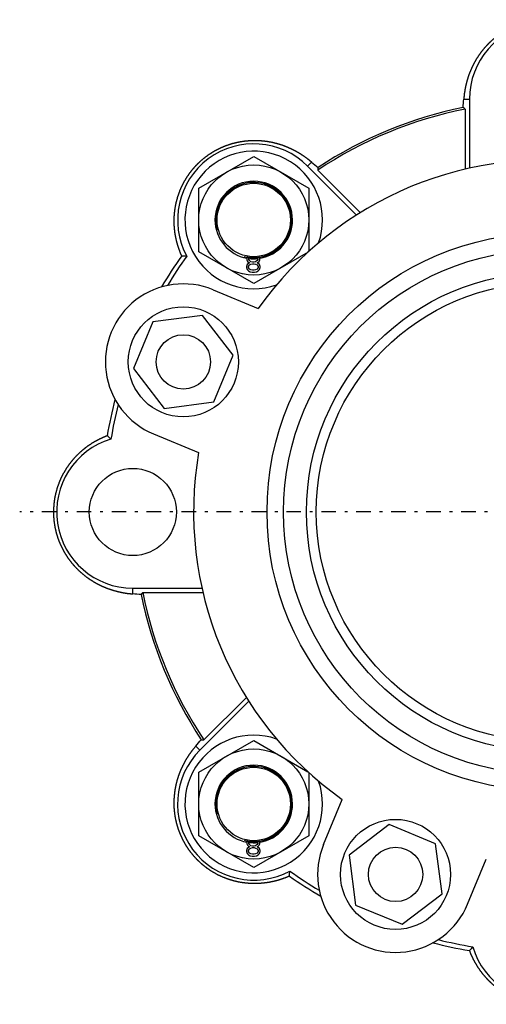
# Model space of a CAD drawing. Header units: millimetres. Extents: x -44 to 549, y 89 to 318.
# Tile 1 of 15: x -44 to 57, y 96 to 311. Entities that reach past the tile are written whole.
import ezdxf

# ---------------------------------------------------------------- set-up
doc = ezdxf.new("R2010")
doc.units = ezdxf.units.MM
doc.header["$MEASUREMENT"] = 0
doc.linetypes.add('DASH-DOT', pattern=[7.62, 3.175, -1.905, 0.635, -1.905])
for name, color, linetype in [('16', 7, 'Continuous'), ('4', 7, 'Continuous'), ('6', 7, 'Continuous')]:
    doc.layers.add(name, color=color, linetype=linetype)

msp = doc.modelspace()

# ---------------------------------------------------------------- linework, layer by layer
at = {"color": 7, "linetype": 'Continuous', "lineweight": 30}
for p, q in [((-5.37, 273.9), (6.63, 280.82)), ((6.63, 280.82), (18.63, 273.9)), ((-5.37, 260.04), (-5.37, 273.9)), ((18.63, 273.9), (18.63, 260.1)), ((6.63, 253.11), (-5.37, 260.04)), ((18.46, 259.94), (6.63, 253.11)), ((5.28, 258.98), (5.11, 258.56)), ((5.11, 258.56), (5.11, 258.3)), ((5.11, 258.3), (5.28, 257.96)), ((5.53, 257.54), (5.2, 257.28)), ((5.36, 259.07), (5.28, 258.98)), ((5.28, 257.96), (5.53, 257.71)), ((5.53, 258.56), (5.7, 258.81)), ((5.53, 258.39), (5.53, 258.56)), ((5.7, 258.13), (5.53, 258.39)), ((5.53, 257.71), (5.7, 257.62)), ((5.7, 257.62), (5.53, 257.54)), ((5.94, 259), (5.7, 258.81)), ((6.03, 257.88), (5.7, 258.13)), ((6.36, 257.79), (6.03, 257.88)), ((6.7, 257.79), (6.36, 257.79)), ((7.03, 257.88), (6.7, 257.79)), ((7.36, 258.13), (7.03, 257.88)), ((7.36, 258.81), (7.14, 258.98)), ((7.53, 258.56), (7.36, 258.81)), ((7.53, 258.39), (7.36, 258.13)), ((7.36, 257.62), (7.53, 257.71)), ((7.53, 257.54), (7.36, 257.62)), ((7.53, 258.56), (7.53, 258.39)), ((7.53, 257.71), (7.78, 257.96)), ((7.86, 257.28), (7.53, 257.54)), ((7.78, 258.98), (7.72, 259.04)), ((7.95, 258.56), (7.78, 258.98)), ((7.78, 257.96), (7.95, 258.3)), ((7.95, 258.3), (7.95, 258.56)), ((5.2, 257.28), (5.03, 256.86)), ((5.03, 256.86), (5.03, 256.6)), ((5.03, 256.6), (5.2, 256.17)), ((5.2, 256.17), (5.45, 255.92)), ((5.45, 256.86), (5.7, 257.2)), ((5.45, 256.6), (5.45, 256.86)), ((5.7, 256.26), (5.45, 256.6)), ((5.45, 255.92), (5.86, 255.66)), ((5.7, 257.2), (6.03, 257.37)), ((6.03, 256.09), (5.7, 256.26)), ((5.86, 255.66), (6.28, 255.58)), ((6.03, 257.37), (6.36, 257.45)), ((6.36, 256), (6.03, 256.09)), ((6.28, 255.58), (6.78, 255.58)), ((6.36, 257.45), (6.7, 257.45)), ((6.7, 256), (6.36, 256)), ((6.7, 257.45), (7.03, 257.37)), ((7.03, 256.09), (6.7, 256)), ((6.78, 255.58), (7.2, 255.66)), ((7.03, 257.37), (7.36, 257.2)), ((7.36, 256.26), (7.03, 256.09)), ((7.2, 255.66), (7.61, 255.92)), ((7.36, 257.2), (7.61, 256.86)), ((7.61, 256.6), (7.36, 256.26)), ((7.61, 256.86), (7.61, 256.6)), ((7.61, 255.92), (7.86, 256.17)), ((8.03, 256.86), (7.86, 257.28)), ((7.86, 256.17), (8.03, 256.6)), ((8.03, 256.6), (8.03, 256.86)), ((-5.37, 146.62), (6.63, 153.54)), ((6.63, 153.54), (18.45, 146.72)), ((-5.37, 132.76), (-5.37, 146.62)), ((18.63, 146.56), (18.63, 132.76)), ((6.63, 125.83), (-5.37, 132.76)), ((5.28, 131.7), (5.11, 131.28)), ((5.11, 131.28), (5.11, 131.02)), ((5.11, 131.02), (5.28, 130.68)), ((5.36, 131.79), (5.28, 131.7)), ((5.53, 131.28), (5.7, 131.53)), ((5.53, 131.11), (5.53, 131.28)), ((5.7, 130.85), (5.53, 131.11)), ((5.94, 131.72), (5.7, 131.53)), ((18.63, 132.76), (6.63, 125.83)), ((7.36, 131.53), (7.14, 131.71)), ((7.53, 131.28), (7.36, 131.53)), ((7.53, 131.11), (7.36, 130.85)), ((7.53, 131.29), (7.53, 131.11)), ((7.78, 131.7), (7.72, 131.76)), ((7.95, 131.28), (7.78, 131.7)), ((7.78, 130.68), (7.95, 131.02)), ((7.95, 131.02), (7.95, 131.28)), ((5.2, 130), (5.03, 129.58)), ((5.03, 129.58), (5.03, 129.32)), ((5.03, 129.32), (5.2, 128.9)), ((5.53, 130.26), (5.2, 130)), ((5.2, 128.9), (5.45, 128.64)), ((5.28, 130.68), (5.53, 130.43)), ((5.45, 129.58), (5.7, 129.92)), ((5.45, 129.32), (5.45, 129.58)), ((5.7, 128.98), (5.45, 129.32)), ((5.53, 130.43), (5.7, 130.34)), ((5.7, 130.34), (5.53, 130.26)), ((6.03, 130.6), (5.7, 130.85)), ((5.7, 129.92), (6.03, 130.09)), ((6.03, 128.81), (5.7, 128.98)), ((6.36, 130.51), (6.03, 130.6)), ((6.03, 130.09), (6.36, 130.17)), ((6.36, 128.72), (6.03, 128.81)), ((6.7, 130.51), (6.36, 130.51)), ((6.36, 130.17), (6.7, 130.17)), ((7.03, 130.6), (6.7, 130.51)), ((6.7, 130.17), (7.03, 130.09)), ((7.03, 128.81), (6.7, 128.72)), ((7.36, 130.85), (7.03, 130.6)), ((7.03, 130.09), (7.36, 129.92)), ((7.36, 128.98), (7.03, 128.81)), ((7.36, 130.34), (7.53, 130.43)), ((7.53, 130.26), (7.36, 130.34)), ((7.36, 129.92), (7.61, 129.58)), ((7.61, 129.32), (7.36, 128.98)), ((7.53, 130.43), (7.78, 130.68)), ((7.86, 130), (7.53, 130.26)), ((7.61, 129.58), (7.61, 129.32)), ((7.61, 128.64), (7.86, 128.9)), ((8.03, 129.58), (7.86, 130)), ((7.86, 128.9), (8.03, 129.32)), ((8.03, 129.32), (8.03, 129.58)), ((5.45, 128.64), (5.86, 128.38)), ((5.86, 128.38), (6.28, 128.3)), ((6.28, 128.3), (6.78, 128.3)), ((6.7, 128.72), (6.36, 128.72)), ((6.78, 128.3), (7.2, 128.38)), ((7.2, 128.38), (7.61, 128.64))]:
    msp.add_line(p, q, dxfattribs=at)
for centre, radius in [((6.63, 266.97), 12), ((6.63, 266.97), 8), ((70.27, 203.33), 60.75), ((70.27, 203.33), 57.15), ((70.27, 203.33), 52.15), ((70.27, 203.33), 50), ((6.63, 139.69), 12), ((6.63, 139.69), 8)]:
    msp.add_circle(centre, radius, dxfattribs=at)
for centre, radius, start, end in [((6.63, 266.97), 16.6, 45, 208.2793), ((6.63, 266.97), 15, 340.5746, 289.3999), ((70.27, 203.33), 76.75, 80.2971, 144.7029), ((6.63, 266.97), 8.45, 180, 259.9037), ((6.63, 266.97), 8.45, 278.8056, 0), ((6.63, 266.97), 8.45, 262.649, 276.114), ((70.27, 203.33), 76.75, 170.2971, 234.7029), ((6.63, 139.69), 15, 70.5746, 19.3999), ((6.63, 139.69), 16.6, 135, 298.2793), ((6.63, 139.69), 8.45, 180, 259.9037), ((6.63, 139.69), 8.45, 278.8056, 0), ((6.63, 139.69), 8.45, 262.649, 276.114)]:
    msp.add_arc(centre, radius, start, end, dxfattribs=at)
at = {"color": 2, "linetype": 'Continuous', "lineweight": 30}
for centre in [(6.63, 266.97), (6.63, 139.69)]:
    msp.add_arc(centre, 8.2, 255, 195, dxfattribs=at)
at = {"color": 7, "linetype": 'Continuous', "lineweight": 30}
for points, start_tangent, end_tangent in [([(-9.08, 259.18), (-9.15, 259.33), (-9.21, 259.47), (-9.27, 259.62), (-9.34, 259.77), (-9.4, 259.92), (-9.45, 260.07), (-9.51, 260.22), (-9.57, 260.37), (-9.62, 260.52), (-9.68, 260.67), (-9.73, 260.83), (-9.78, 260.98), (-9.83, 261.13), (-9.88, 261.29), (-9.93, 261.44), (-9.97, 261.59), (-10.02, 261.75), (-10.06, 261.9), (-10.11, 262.06), (-10.15, 262.22), (-10.19, 262.37), (-10.22, 262.53), (-10.26, 262.69), (-10.29, 262.84), (-10.33, 263), (-10.36, 263.16), (-10.39, 263.32), (-10.42, 263.48), (-10.45, 263.63), (-10.48, 263.79), (-10.5, 263.95), (-10.53, 264.11), (-10.55, 264.27), (-10.57, 264.43), (-10.59, 264.59), (-10.61, 264.75), (-10.63, 264.91), (-10.64, 265.07), (-10.66, 265.23), (-10.67, 265.39), (-10.68, 265.55), (-10.69, 265.71), (-10.7, 265.87), (-10.71, 266.04), (-10.71, 266.2), (-10.72, 266.36), (-10.72, 266.52), (-10.72, 266.68), (-10.72, 266.84), (-10.72, 267), (-10.72, 267.16), (-10.71, 267.32), (-10.71, 267.49), (-10.7, 267.65), (-10.69, 267.81), (-10.68, 267.97), (-10.67, 268.13), (-10.66, 268.29), (-10.64, 268.45), (-10.63, 268.61), (-10.61, 268.77), (-10.59, 268.93), (-10.57, 269.09), (-10.55, 269.25), (-10.52, 269.41), (-10.5, 269.57), (-10.47, 269.73), (-10.45, 269.89), (-10.42, 270.05), (-10.39, 270.2), (-10.35, 270.36), (-10.32, 270.52), (-10.29, 270.68), (-10.25, 270.83), (-10.21, 270.99), (-10.17, 271.15), (-10.13, 271.3), (-10.09, 271.46), (-10.05, 271.61), (-10, 271.77), (-9.96, 271.92), (-9.91, 272.08), (-9.86, 272.23), (-9.81, 272.39), (-9.76, 272.54), (-9.71, 272.69), (-9.65, 272.84), (-9.6, 272.99), (-9.54, 273.14), (-9.48, 273.29), (-9.42, 273.44), (-9.36, 273.59), (-9.3, 273.74), (-9.23, 273.89), (-9.17, 274.04), (-9.1, 274.18), (-9.03, 274.33), (-8.96, 274.47), (-8.89, 274.62), (-8.82, 274.76), (-8.75, 274.91), (-8.67, 275.05), (-8.59, 275.19), (-8.52, 275.33), (-8.44, 275.47), (-8.36, 275.61), (-8.28, 275.75), (-8.19, 275.89), (-8.11, 276.03), (-8.03, 276.17), (-7.94, 276.3), (-7.85, 276.44), (-7.76, 276.57), (-7.67, 276.7), (-7.58, 276.84), (-7.49, 276.97), (-7.39, 277.1), (-7.3, 277.23), (-7.2, 277.36), (-7.11, 277.49), (-7.01, 277.62), (-6.91, 277.74), (-6.81, 277.87), (-6.7, 277.99), (-6.6, 278.12), (-6.5, 278.24), (-6.39, 278.36), (-6.28, 278.48), (-6.18, 278.6), (-6.07, 278.72), (-5.96, 278.84), (-5.85, 278.95), (-5.73, 279.07), (-5.62, 279.18), (-5.51, 279.3), (-5.39, 279.41), (-5.27, 279.52), (-5.16, 279.63), (-5.04, 279.74), (-4.92, 279.85), (-4.8, 279.96), (-4.68, 280.06), (-4.55, 280.17), (-4.43, 280.27), (-4.31, 280.37), (-4.18, 280.48), (-4.05, 280.58), (-3.93, 280.67), (-3.8, 280.77), (-3.67, 280.87), (-3.54, 280.96), (-3.41, 281.06), (-3.28, 281.15), (-3.14, 281.24), (-3.01, 281.33), (-2.88, 281.42), (-2.74, 281.51), (-2.61, 281.6), (-2.47, 281.68), (-2.33, 281.77), (-2.19, 281.85), (-2.05, 281.93), (-1.92, 282.01), (-1.77, 282.09), (-1.63, 282.17), (-1.49, 282.25), (-1.35, 282.32), (-1.21, 282.4), (-1.06, 282.47), (-0.92, 282.54), (-0.77, 282.61), (-0.63, 282.68), (-0.48, 282.74), (-0.33, 282.81), (-0.18, 282.87), (-0.04, 282.94), (0.11, 283), (0.26, 283.06), (0.41, 283.12), (0.56, 283.18), (0.71, 283.23), (0.86, 283.29), (1.02, 283.34), (1.17, 283.39), (1.32, 283.44), (1.48, 283.49), (1.63, 283.54), (1.78, 283.59), (1.94, 283.63), (2.09, 283.68), (2.25, 283.72), (2.41, 283.76), (2.56, 283.8), (2.72, 283.84), (2.88, 283.87), (3.03, 283.91), (3.19, 283.94), (3.35, 283.97), (3.51, 284), (3.67, 284.03), (3.82, 284.06), (3.98, 284.09), (4.14, 284.11), (4.3, 284.14), (4.46, 284.16), (4.62, 284.18), (4.78, 284.2), (4.94, 284.22), (5.1, 284.23), (5.26, 284.25), (5.42, 284.26), (5.58, 284.27), (5.74, 284.28), (5.91, 284.29), (6.07, 284.3), (6.23, 284.31), (6.39, 284.31), (6.55, 284.31), (6.71, 284.32), (6.87, 284.32), (7.03, 284.32), (7.19, 284.31), (7.36, 284.31), (7.52, 284.3), (7.68, 284.3), (7.84, 284.29), (8, 284.28), (8.16, 284.27), (8.32, 284.26), (8.48, 284.24), (8.64, 284.23), (8.8, 284.21), (8.96, 284.19), (9.12, 284.17), (9.28, 284.15), (9.44, 284.13), (9.6, 284.11), (9.76, 284.08), (9.92, 284.05), (10.08, 284.03), (10.24, 284), (10.39, 283.97), (10.55, 283.93), (10.71, 283.9), (10.87, 283.86), (11.02, 283.83), (11.18, 283.79), (11.34, 283.75), (11.49, 283.71), (11.65, 283.67), (11.8, 283.63), (11.96, 283.58), (12.11, 283.54), (12.27, 283.49), (12.42, 283.44), (12.57, 283.39), (12.73, 283.34), (12.88, 283.29), (13.03, 283.23), (13.18, 283.18), (13.33, 283.12), (13.49, 283.07), (13.64, 283.01), (13.78, 282.95), (13.93, 282.89), (14.08, 282.82), (14.23, 282.76), (14.38, 282.69), (14.52, 282.63), (14.67, 282.56), (14.82, 282.49), (14.96, 282.42), (15.11, 282.35), (15.25, 282.28), (15.39, 282.21), (15.54, 282.13), (15.68, 282.05), (15.82, 281.98), (15.96, 281.9), (16.1, 281.82), (16.24, 281.74), (16.38, 281.66), (16.52, 281.57), (16.65, 281.49), (16.79, 281.41), (16.93, 281.32), (17.06, 281.23), (17.2, 281.14), (17.33, 281.05), (17.46, 280.96), (17.6, 280.87), (17.73, 280.78), (17.86, 280.69), (17.99, 280.59), (18.12, 280.49), (18.25, 280.4), (18.38, 280.3), (18.5, 280.2), (18.63, 280.1), (18.76, 280), (18.88, 279.9), (19, 279.8), (19.13, 279.69), (19.25, 279.59)], (-0.267398, 0.59547), (0.494699, -0.425741)), ([(14.42, 123.98), (14.27, 123.91), (14.12, 123.85), (13.97, 123.78), (13.83, 123.72), (13.68, 123.66), (13.53, 123.6), (13.38, 123.55), (13.22, 123.49), (13.07, 123.43), (12.92, 123.38), (12.77, 123.33), (12.62, 123.28), (12.46, 123.23), (12.31, 123.18), (12.16, 123.13), (12, 123.08), (11.85, 123.04), (11.69, 123), (11.54, 122.95), (11.38, 122.91), (11.22, 122.87), (11.07, 122.84), (10.91, 122.8), (10.75, 122.76), (10.59, 122.73), (10.44, 122.7), (10.28, 122.67), (10.12, 122.64), (9.96, 122.61), (9.8, 122.58), (9.64, 122.56), (9.48, 122.53), (9.32, 122.51), (9.17, 122.49), (9.01, 122.47), (8.85, 122.45), (8.68, 122.43), (8.52, 122.42), (8.36, 122.4), (8.2, 122.39), (8.04, 122.38), (7.88, 122.37), (7.72, 122.36), (7.56, 122.35), (7.4, 122.35), (7.24, 122.34), (7.08, 122.34), (6.92, 122.34), (6.75, 122.34), (6.59, 122.34), (6.43, 122.34), (6.27, 122.35), (6.11, 122.35), (5.95, 122.36), (5.79, 122.37), (5.63, 122.38), (5.47, 122.39), (5.31, 122.4), (5.14, 122.42), (4.98, 122.43), (4.82, 122.45), (4.66, 122.47), (4.5, 122.49), (4.34, 122.51), (4.18, 122.53), (4.03, 122.56), (3.87, 122.59), (3.71, 122.61), (3.55, 122.64), (3.39, 122.67), (3.23, 122.7), (3.08, 122.74), (2.92, 122.77), (2.76, 122.81), (2.6, 122.85), (2.45, 122.88), (2.29, 122.92), (2.14, 122.97), (1.98, 123.01), (1.83, 123.05), (1.67, 123.1), (1.52, 123.15), (1.36, 123.2), (1.21, 123.25), (1.06, 123.3), (0.91, 123.35), (0.75, 123.41), (0.6, 123.46), (0.45, 123.52), (0.3, 123.58), (0.15, 123.64), (0, 123.7), (-0.15, 123.76), (-0.29, 123.83), (-0.44, 123.89), (-0.59, 123.96), (-0.73, 124.03), (-0.88, 124.1), (-1.02, 124.17), (-1.17, 124.24), (-1.31, 124.31), (-1.45, 124.39), (-1.6, 124.46), (-1.74, 124.54), (-1.88, 124.62), (-2.02, 124.7), (-2.16, 124.78), (-2.3, 124.86), (-2.43, 124.95), (-2.57, 125.03), (-2.71, 125.12), (-2.84, 125.21), (-2.98, 125.3), (-3.11, 125.39), (-3.24, 125.48), (-3.37, 125.57), (-3.5, 125.66), (-3.63, 125.76), (-3.76, 125.86), (-3.89, 125.95), (-4.02, 126.05), (-4.15, 126.15), (-4.27, 126.25), (-4.4, 126.36), (-4.52, 126.46), (-4.64, 126.56), (-4.76, 126.67), (-4.89, 126.78), (-5.01, 126.88), (-5.12, 126.99), (-5.24, 127.1), (-5.36, 127.21), (-5.47, 127.33), (-5.59, 127.44), (-5.7, 127.55), (-5.82, 127.67), (-5.93, 127.79), (-6.04, 127.9), (-6.15, 128.02), (-6.25, 128.14), (-6.36, 128.26), (-6.47, 128.38), (-6.57, 128.51), (-6.68, 128.63), (-6.78, 128.75), (-6.88, 128.88), (-6.98, 129.01), (-7.08, 129.13), (-7.18, 129.26), (-7.27, 129.39), (-7.37, 129.52), (-7.46, 129.65), (-7.56, 129.78), (-7.65, 129.91), (-7.74, 130.05), (-7.83, 130.18), (-7.92, 130.32), (-8, 130.45), (-8.09, 130.59), (-8.17, 130.73), (-8.25, 130.86), (-8.34, 131), (-8.42, 131.14), (-8.5, 131.28), (-8.57, 131.43), (-8.65, 131.57), (-8.73, 131.71), (-8.8, 131.85), (-8.87, 132), (-8.94, 132.14), (-9.01, 132.29), (-9.08, 132.43), (-9.15, 132.58), (-9.21, 132.73), (-9.28, 132.87), (-9.34, 133.02), (-9.4, 133.17), (-9.46, 133.32), (-9.52, 133.47), (-9.58, 133.62), (-9.64, 133.77), (-9.69, 133.92), (-9.75, 134.08), (-9.8, 134.23), (-9.85, 134.38), (-9.9, 134.53), (-9.95, 134.69), (-9.99, 134.84), (-10.04, 135), (-10.08, 135.15), (-10.12, 135.31), (-10.16, 135.46), (-10.2, 135.62), (-10.24, 135.78), (-10.28, 135.93), (-10.31, 136.09), (-10.35, 136.25), (-10.38, 136.41), (-10.41, 136.57), (-10.44, 136.72), (-10.47, 136.88), (-10.49, 137.04), (-10.52, 137.2), (-10.54, 137.36), (-10.56, 137.52), (-10.58, 137.68), (-10.6, 137.84), (-10.62, 138), (-10.64, 138.16), (-10.65, 138.32), (-10.67, 138.48), (-10.68, 138.64), (-10.69, 138.8), (-10.7, 138.96), (-10.7, 139.13), (-10.71, 139.29), (-10.72, 139.45), (-10.72, 139.61), (-10.72, 139.77), (-10.72, 139.93), (-10.72, 140.09), (-10.72, 140.25), (-10.71, 140.41), (-10.71, 140.58), (-10.7, 140.74), (-10.69, 140.9), (-10.68, 141.06), (-10.67, 141.22), (-10.66, 141.38), (-10.65, 141.54), (-10.63, 141.7), (-10.61, 141.86), (-10.6, 142.02), (-10.58, 142.18), (-10.56, 142.34), (-10.53, 142.5), (-10.51, 142.66), (-10.48, 142.82), (-10.46, 142.98), (-10.43, 143.14), (-10.4, 143.3), (-10.37, 143.45), (-10.34, 143.61), (-10.3, 143.77), (-10.27, 143.93), (-10.23, 144.08), (-10.2, 144.24), (-10.16, 144.4), (-10.12, 144.55), (-10.07, 144.71), (-10.03, 144.86), (-9.99, 145.02), (-9.94, 145.17), (-9.89, 145.33), (-9.85, 145.48), (-9.8, 145.63), (-9.75, 145.79), (-9.69, 145.94), (-9.64, 146.09), (-9.58, 146.24), (-9.53, 146.39), (-9.47, 146.54), (-9.41, 146.69), (-9.35, 146.84), (-9.29, 146.99), (-9.23, 147.14), (-9.16, 147.29), (-9.1, 147.44), (-9.03, 147.58), (-8.97, 147.73), (-8.9, 147.88), (-8.83, 148.02), (-8.76, 148.17), (-8.68, 148.31), (-8.61, 148.45), (-8.54, 148.59), (-8.46, 148.74), (-8.38, 148.88), (-8.3, 149.02), (-8.22, 149.16), (-8.14, 149.3), (-8.06, 149.44), (-7.98, 149.58), (-7.9, 149.71), (-7.81, 149.85), (-7.72, 149.99), (-7.64, 150.12), (-7.55, 150.26), (-7.46, 150.39), (-7.37, 150.52), (-7.28, 150.66), (-7.18, 150.79), (-7.09, 150.92), (-7, 151.05), (-6.9, 151.18), (-6.8, 151.31), (-6.7, 151.44), (-6.61, 151.56), (-6.51, 151.69), (-6.41, 151.81), (-6.3, 151.94), (-6.2, 152.06), (-6.1, 152.19), (-5.99, 152.31)], (-0.59547, -0.267398), (0.425741, 0.494699))]:
    msp.add_spline(points, degree=3, dxfattribs=dict(at, start_tangent=start_tangent, end_tangent=end_tangent))
at = {"layer": '16', "color": 7, "linetype": 'Continuous', "lineweight": 30}
for p, q in [((52.42, 293.33), (53.67, 293.33)), ((53.67, 293.33), (53.67, 278.25)), ((52.71, 291.15), (52.71, 278.04)), ((19.25, 279.59), (18.37, 278.7)), ((29.03, 268.05), (18.37, 278.7)), ((29.86, 268.57), (20.59, 277.85)), ((-2.22, 251.75), (7.63, 247.67)), ((-15.4, 244.75), (-19.6, 234.61)), ((-4.53, 246.18), (-15.4, 244.75)), ((2.15, 237.48), (-4.53, 246.18)), ((-2.05, 227.34), (2.15, 237.48)), ((-19.6, 234.61), (-12.92, 225.91)), ((-12.92, 225.91), (-2.05, 227.34)), ((-15.23, 220.34), (-5.38, 216.26)), ((-19.73, 185.48), (-19.73, 186.73)), ((-19.73, 186.73), (-4.66, 186.73)), ((-17.56, 185.76), (-4.44, 185.76)), ((5.55, 162.09), (-5.11, 151.43)), ((5.02, 162.92), (-4.25, 153.65)), ((-5.99, 152.31), (-5.11, 151.43)), ((21.84, 130.84), (25.92, 140.69)), ((36.12, 135.21), (27.41, 128.53)), ((46.25, 131.01), (36.12, 135.21)), ((47.68, 120.14), (46.25, 131.01)), ((27.41, 128.53), (28.85, 117.66)), ((53.25, 117.83), (57.33, 127.68)), ((38.98, 113.46), (47.68, 120.14)), ((28.85, 117.66), (38.98, 113.46))]:
    msp.add_line(p, q, dxfattribs=at)
for centre, radius in [((-8.72, 236.05), 12), ((-8.72, 236.05), 5.92), ((-19.73, 203.33), 9.5), ((37.55, 124.34), 12), ((37.55, 124.34), 5.92)]:
    msp.add_circle(centre, radius, dxfattribs=at)
for centre, radius, start, end in [((70.27, 293.33), 16.6, 16.7207, 180), ((-65.82, 302.18), 118.57, 354.8355, 355.7172), ((70.27, 203.33), 89.56, 101.3086, 123.6914), ((70.27, 203.33), 90, 101.537, 123.463), ((-127.07, 71.86), 283.57, 50.6543, 50.7685), ((93.21, 365.46), 113.33, 229.2624, 230.1848), ((302.77, 249.91), 283.57, 174.2315, 174.3457), ((70.27, 203.33), 97.04, 144.8599, 149.6384), ((70.27, 203.33), 96.1, 144.5225, 149.0893), ((-3.02, 338.08), 79.13, 265.6053, 266.3976), ((-8.72, 236.05), 17, 67.5, 247.5), ((70.27, 203.33), 97.04, 165.3616, 170.1401), ((70.27, 203.33), 96.1, 165.9107, 170.4775), ((-19.73, 203.33), 16.6, 106.7207, 270), ((-77.68, 158.9), 80.42, 48.6087, 49.3883), ((-28.59, 67.24), 118.57, 84.8355, 85.7172), ((201.74, 5.98), 283.57, 140.6543, 140.7685), ((70.27, 203.33), 90, 191.537, 213.463), ((70.27, 203.33), 89.56, 191.3086, 213.6914), ((-91.87, 226.27), 113.33, 319.2624, 320.1848), ((23.69, 435.83), 283.57, 264.2315, 264.3457), ((37.55, 124.34), 17, 157.5, 337.5), ((-64.48, 130.04), 79.13, 355.6053, 356.3976), ((70.27, 203.33), 96.1, 234.5225, 239.0893), ((70.27, 203.33), 97.04, 234.8599, 239.6384), ((70.27, 113.33), 16.6, 196.7207, 0), ((70.27, 203.33), 96.1, 255.9107, 260.4775), ((70.27, 203.33), 97.04, 255.3616, 260.1401), ((114.7, 55.38), 80.42, 138.6087, 139.3883)]:
    msp.add_arc(centre, radius, start, end, dxfattribs=at)
for points, start_tangent, end_tangent in [([(86.88, 298.93), (86.83, 299.08), (86.77, 299.23), (86.71, 299.38), (86.65, 299.53), (86.58, 299.68), (86.52, 299.82), (86.45, 299.97), (86.39, 300.12), (86.32, 300.26), (86.25, 300.41), (86.18, 300.55), (86.11, 300.7), (86.03, 300.84), (85.96, 300.98), (85.88, 301.13), (85.81, 301.27), (85.73, 301.41), (85.65, 301.55), (85.57, 301.69), (85.49, 301.83), (85.41, 301.97), (85.32, 302.11), (85.24, 302.24), (85.15, 302.38), (85.06, 302.51), (84.97, 302.65), (84.88, 302.78), (84.79, 302.92), (84.7, 303.05), (84.61, 303.18), (84.51, 303.31), (84.42, 303.44), (84.32, 303.57), (84.22, 303.7), (84.13, 303.82), (84.02, 303.95), (83.92, 304.07), (83.82, 304.2), (83.72, 304.32), (83.61, 304.45), (83.51, 304.57), (83.4, 304.69), (83.29, 304.81), (83.18, 304.93), (83.07, 305.04), (82.96, 305.16), (82.85, 305.28), (82.74, 305.39), (82.63, 305.51), (82.51, 305.62), (82.39, 305.73), (82.28, 305.84), (82.16, 305.95), (82.04, 306.06), (81.92, 306.17), (81.8, 306.28), (81.68, 306.38), (81.55, 306.49), (81.43, 306.59), (81.31, 306.69), (81.18, 306.79), (81.05, 306.89), (80.93, 306.99), (80.8, 307.09), (80.67, 307.18), (80.54, 307.28), (80.41, 307.37), (80.28, 307.47), (80.14, 307.56), (80.01, 307.65), (79.88, 307.74), (79.74, 307.83), (79.61, 307.91), (79.47, 308), (79.33, 308.08), (79.19, 308.17), (79.05, 308.25), (78.91, 308.33), (78.77, 308.41), (78.63, 308.48), (78.49, 308.56), (78.35, 308.64), (78.21, 308.71), (78.06, 308.78), (77.92, 308.85), (77.77, 308.92), (77.63, 308.99), (77.48, 309.06), (77.33, 309.13), (77.19, 309.19), (77.04, 309.26), (76.89, 309.32), (76.74, 309.38), (76.59, 309.44), (76.44, 309.49), (76.29, 309.55), (76.14, 309.61), (75.98, 309.66), (75.83, 309.71), (75.68, 309.76), (75.53, 309.81), (75.37, 309.86), (75.22, 309.91), (75.06, 309.95), (74.91, 310), (74.75, 310.04), (74.6, 310.08), (74.44, 310.12), (74.28, 310.16), (74.13, 310.19), (73.97, 310.23), (73.81, 310.26), (73.65, 310.29), (73.49, 310.32), (73.34, 310.35), (73.18, 310.38), (73.02, 310.41), (72.86, 310.43), (72.7, 310.46), (72.54, 310.48), (72.38, 310.5), (72.22, 310.52), (72.06, 310.53), (71.9, 310.55), (71.74, 310.56), (71.58, 310.58), (71.42, 310.59), (71.26, 310.6), (71.1, 310.61), (70.93, 310.61), (70.77, 310.62), (70.61, 310.62), (70.45, 310.63), (70.29, 310.63), (70.13, 310.63), (69.97, 310.62), (69.81, 310.62), (69.65, 310.62), (69.48, 310.61), (69.32, 310.6), (69.16, 310.59), (69, 310.58), (68.84, 310.57), (68.68, 310.55), (68.52, 310.54), (68.36, 310.52), (68.2, 310.5), (68.04, 310.48), (67.88, 310.46), (67.72, 310.44), (67.56, 310.41), (67.4, 310.39), (67.24, 310.36), (67.08, 310.33), (66.93, 310.3), (66.77, 310.27), (66.61, 310.24), (66.45, 310.2), (66.3, 310.17), (66.14, 310.13), (65.98, 310.09), (65.83, 310.05), (65.67, 310.01), (65.52, 309.96), (65.36, 309.92), (65.21, 309.87), (65.05, 309.83), (64.9, 309.78), (64.75, 309.73), (64.59, 309.67), (64.44, 309.62), (64.29, 309.57), (64.14, 309.51), (63.99, 309.45), (63.84, 309.39), (63.69, 309.33), (63.54, 309.27), (63.39, 309.21), (63.24, 309.14), (63.1, 309.08), (62.95, 309.01), (62.8, 308.94), (62.66, 308.87), (62.51, 308.8), (62.37, 308.73), (62.23, 308.66), (62.08, 308.58), (61.94, 308.51), (61.8, 308.43), (61.66, 308.35), (61.52, 308.27), (61.38, 308.19), (61.24, 308.1), (61.1, 308.02), (60.97, 307.94), (60.83, 307.85), (60.7, 307.76), (60.56, 307.67), (60.43, 307.58), (60.3, 307.49), (60.16, 307.4), (60.03, 307.3), (59.9, 307.21), (59.77, 307.11), (59.64, 307.02), (59.52, 306.92), (59.39, 306.82), (59.26, 306.72), (59.14, 306.62), (59.02, 306.51), (58.89, 306.41), (58.77, 306.3), (58.65, 306.2), (58.53, 306.09), (58.41, 305.98), (58.29, 305.87), (58.17, 305.76), (58.06, 305.65), (57.94, 305.54), (57.83, 305.42), (57.71, 305.31), (57.6, 305.19), (57.49, 305.08), (57.38, 304.96), (57.27, 304.84), (57.16, 304.72), (57.06, 304.6), (56.95, 304.48), (56.85, 304.36), (56.74, 304.23), (56.64, 304.11), (56.54, 303.98), (56.44, 303.86), (56.34, 303.73), (56.24, 303.6), (56.14, 303.47), (56.05, 303.34), (55.95, 303.21), (55.86, 303.08), (55.77, 302.95), (55.68, 302.82), (55.59, 302.68), (55.5, 302.55), (55.41, 302.41), (55.32, 302.28), (55.24, 302.14), (55.15, 302), (55.07, 301.87), (54.99, 301.73), (54.91, 301.59), (54.83, 301.45), (54.75, 301.31), (54.67, 301.17), (54.6, 301.02), (54.52, 300.88), (54.45, 300.74), (54.38, 300.59), (54.31, 300.45), (54.24, 300.3), (54.17, 300.16), (54.1, 300.01), (54.04, 299.86), (53.97, 299.72), (53.91, 299.57), (53.85, 299.42), (53.79, 299.27), (53.73, 299.12), (53.67, 298.97), (53.61, 298.82), (53.55, 298.67), (53.5, 298.52), (53.45, 298.36), (53.4, 298.21), (53.34, 298.06), (53.3, 297.9), (53.25, 297.75), (53.2, 297.6), (53.16, 297.44), (53.11, 297.29), (53.07, 297.13), (53.03, 296.98), (52.99, 296.82), (52.95, 296.66), (52.91, 296.51), (52.87, 296.35), (52.84, 296.19), (52.8, 296.04), (52.77, 295.88), (52.74, 295.72), (52.71, 295.56), (52.68, 295.4), (52.65, 295.24), (52.63, 295.09), (52.6, 294.93), (52.58, 294.77), (52.55, 294.61), (52.53, 294.45), (52.51, 294.29), (52.49, 294.13), (52.48, 293.97), (52.46, 293.81), (52.45, 293.65), (52.43, 293.49), (52.42, 293.33)], (-0.231982, 0.61014), (-0.04876, -0.65085)), ([(-25.33, 219.94), (-25.48, 219.89), (-25.63, 219.83), (-25.78, 219.77), (-25.93, 219.7), (-26.08, 219.64), (-26.23, 219.58), (-26.37, 219.51), (-26.52, 219.44), (-26.67, 219.38), (-26.81, 219.31), (-26.96, 219.24), (-27.1, 219.17), (-27.25, 219.09), (-27.39, 219.02), (-27.53, 218.94), (-27.67, 218.87), (-27.81, 218.79), (-27.96, 218.71), (-28.09, 218.63), (-28.23, 218.55), (-28.37, 218.46), (-28.51, 218.38), (-28.65, 218.3), (-28.78, 218.21), (-28.92, 218.12), (-29.05, 218.03), (-29.19, 217.94), (-29.32, 217.85), (-29.45, 217.76), (-29.58, 217.67), (-29.71, 217.57), (-29.84, 217.48), (-29.97, 217.38), (-30.1, 217.28), (-30.23, 217.18), (-30.35, 217.08), (-30.48, 216.98), (-30.6, 216.88), (-30.73, 216.78), (-30.85, 216.67), (-30.97, 216.57), (-31.09, 216.46), (-31.21, 216.35), (-31.33, 216.24), (-31.45, 216.13), (-31.57, 216.02), (-31.68, 215.91), (-31.8, 215.8), (-31.91, 215.68), (-32.02, 215.57), (-32.14, 215.45), (-32.25, 215.34), (-32.36, 215.22), (-32.47, 215.1), (-32.57, 214.98), (-32.68, 214.86), (-32.79, 214.74), (-32.89, 214.61), (-32.99, 214.49), (-33.09, 214.36), (-33.2, 214.24), (-33.3, 214.11), (-33.39, 213.99), (-33.49, 213.86), (-33.59, 213.73), (-33.68, 213.6), (-33.78, 213.47), (-33.87, 213.34), (-33.96, 213.2), (-34.05, 213.07), (-34.14, 212.94), (-34.23, 212.8), (-34.32, 212.66), (-34.4, 212.53), (-34.49, 212.39), (-34.57, 212.25), (-34.65, 212.11), (-34.73, 211.97), (-34.81, 211.83), (-34.89, 211.69), (-34.97, 211.55), (-35.04, 211.41), (-35.12, 211.26), (-35.19, 211.12), (-35.26, 210.98), (-35.33, 210.83), (-35.4, 210.69), (-35.47, 210.54), (-35.53, 210.39), (-35.6, 210.24), (-35.66, 210.1), (-35.72, 209.95), (-35.78, 209.8), (-35.84, 209.65), (-35.9, 209.5), (-35.96, 209.35), (-36.01, 209.2), (-36.06, 209.04), (-36.12, 208.89), (-36.17, 208.74), (-36.22, 208.58), (-36.27, 208.43), (-36.31, 208.28), (-36.36, 208.12), (-36.4, 207.97), (-36.44, 207.81), (-36.48, 207.65), (-36.52, 207.5), (-36.56, 207.34), (-36.6, 207.18), (-36.63, 207.03), (-36.67, 206.87), (-36.7, 206.71), (-36.73, 206.55), (-36.76, 206.4), (-36.79, 206.24), (-36.81, 206.08), (-36.84, 205.92), (-36.86, 205.76), (-36.88, 205.6), (-36.9, 205.44), (-36.92, 205.28), (-36.94, 205.12), (-36.95, 204.96), (-36.97, 204.8), (-36.98, 204.64), (-36.99, 204.48), (-37, 204.32), (-37.01, 204.15), (-37.02, 203.99), (-37.02, 203.83), (-37.03, 203.67), (-37.03, 203.51), (-37.03, 203.35), (-37.03, 203.19), (-37.03, 203.03), (-37.03, 202.87), (-37.02, 202.7), (-37.01, 202.54), (-37.01, 202.38), (-37, 202.22), (-36.99, 202.06), (-36.97, 201.9), (-36.96, 201.74), (-36.94, 201.58), (-36.93, 201.42), (-36.91, 201.26), (-36.89, 201.1), (-36.87, 200.94), (-36.84, 200.78), (-36.82, 200.62), (-36.79, 200.46), (-36.77, 200.3), (-36.74, 200.14), (-36.71, 199.98), (-36.68, 199.83), (-36.64, 199.67), (-36.61, 199.51), (-36.57, 199.35), (-36.53, 199.2), (-36.49, 199.04), (-36.45, 198.89), (-36.41, 198.73), (-36.37, 198.57), (-36.32, 198.42), (-36.28, 198.27), (-36.23, 198.11), (-36.18, 197.96), (-36.13, 197.8), (-36.08, 197.65), (-36.03, 197.5), (-35.97, 197.35), (-35.91, 197.2), (-35.86, 197.05), (-35.8, 196.9), (-35.74, 196.75), (-35.68, 196.6), (-35.61, 196.45), (-35.55, 196.3), (-35.48, 196.15), (-35.42, 196.01), (-35.35, 195.86), (-35.28, 195.72), (-35.21, 195.57), (-35.13, 195.43), (-35.06, 195.28), (-34.99, 195.14), (-34.91, 195), (-34.83, 194.86), (-34.75, 194.72), (-34.67, 194.58), (-34.59, 194.44), (-34.51, 194.3), (-34.43, 194.16), (-34.34, 194.03), (-34.25, 193.89), (-34.17, 193.76), (-34.08, 193.62), (-33.99, 193.49), (-33.9, 193.35), (-33.8, 193.22), (-33.71, 193.09), (-33.61, 192.96), (-33.52, 192.83), (-33.42, 192.7), (-33.32, 192.58), (-33.22, 192.45), (-33.12, 192.32), (-33.02, 192.2), (-32.92, 192.07), (-32.81, 191.95), (-32.71, 191.83), (-32.6, 191.71), (-32.49, 191.59), (-32.39, 191.47), (-32.28, 191.35), (-32.17, 191.23), (-32.05, 191.12), (-31.94, 191), (-31.83, 190.89), (-31.71, 190.77), (-31.6, 190.66), (-31.48, 190.55), (-31.36, 190.44), (-31.24, 190.33), (-31.12, 190.22), (-31, 190.12), (-30.88, 190.01), (-30.76, 189.91), (-30.64, 189.8), (-30.51, 189.7), (-30.39, 189.6), (-30.26, 189.5), (-30.13, 189.4), (-30.01, 189.3), (-29.88, 189.2), (-29.75, 189.11), (-29.62, 189.01), (-29.49, 188.92), (-29.36, 188.83), (-29.22, 188.73), (-29.09, 188.64), (-28.95, 188.56), (-28.82, 188.47), (-28.68, 188.38), (-28.55, 188.3), (-28.41, 188.21), (-28.27, 188.13), (-28.13, 188.05), (-27.99, 187.97), (-27.85, 187.89), (-27.71, 187.81), (-27.57, 187.73), (-27.43, 187.66), (-27.28, 187.58), (-27.14, 187.51), (-27, 187.44), (-26.85, 187.37), (-26.71, 187.3), (-26.56, 187.23), (-26.41, 187.16), (-26.27, 187.09), (-26.12, 187.03), (-25.97, 186.97), (-25.82, 186.91), (-25.67, 186.84), (-25.52, 186.78), (-25.37, 186.73), (-25.22, 186.67), (-25.07, 186.61), (-24.92, 186.56), (-24.77, 186.51), (-24.62, 186.45), (-24.46, 186.4), (-24.31, 186.35), (-24.16, 186.31), (-24, 186.26), (-23.85, 186.21), (-23.69, 186.17), (-23.54, 186.13), (-23.38, 186.09), (-23.23, 186.04), (-23.07, 186.01), (-22.91, 185.97), (-22.76, 185.93), (-22.6, 185.9), (-22.44, 185.86), (-22.28, 185.83), (-22.12, 185.8), (-21.97, 185.77), (-21.81, 185.74), (-21.65, 185.71), (-21.49, 185.68), (-21.33, 185.66), (-21.17, 185.64), (-21.01, 185.61), (-20.85, 185.59), (-20.69, 185.57), (-20.53, 185.55), (-20.37, 185.54), (-20.21, 185.52), (-20.05, 185.5), (-19.89, 185.49), (-19.73, 185.48)], (-0.61014, -0.231982), (0.65085, -0.04876)), ([(53.65, 107.73), (53.71, 107.58), (53.77, 107.43), (53.83, 107.28), (53.89, 107.13), (53.95, 106.98), (54.02, 106.83), (54.08, 106.68), (54.15, 106.54), (54.22, 106.39), (54.29, 106.25), (54.36, 106.1), (54.43, 105.96), (54.5, 105.81), (54.58, 105.67), (54.65, 105.53), (54.73, 105.39), (54.81, 105.24), (54.89, 105.1), (54.97, 104.96), (55.05, 104.82), (55.13, 104.69), (55.21, 104.55), (55.3, 104.41), (55.39, 104.28), (55.47, 104.14), (55.56, 104.01), (55.65, 103.87), (55.74, 103.74), (55.83, 103.61), (55.93, 103.48), (56.02, 103.35), (56.12, 103.22), (56.21, 103.09), (56.31, 102.96), (56.41, 102.83), (56.51, 102.7), (56.61, 102.58), (56.72, 102.45), (56.82, 102.33), (56.92, 102.21), (57.03, 102.09), (57.14, 101.97), (57.24, 101.85), (57.35, 101.73), (57.46, 101.61), (57.57, 101.49), (57.68, 101.38), (57.8, 101.26), (57.91, 101.15), (58.03, 101.03), (58.14, 100.92), (58.26, 100.81), (58.38, 100.7), (58.5, 100.59), (58.62, 100.49), (58.74, 100.38), (58.86, 100.27), (58.98, 100.17), (59.11, 100.07), (59.23, 99.96), (59.36, 99.86), (59.48, 99.76), (59.61, 99.66), (59.74, 99.57), (59.87, 99.47), (60, 99.38), (60.13, 99.28), (60.26, 99.19), (60.39, 99.1), (60.53, 99.01), (60.66, 98.92), (60.8, 98.83), (60.93, 98.74), (61.07, 98.66), (61.21, 98.57), (61.34, 98.49), (61.48, 98.41), (61.62, 98.33), (61.76, 98.25), (61.9, 98.17), (62.05, 98.09), (62.19, 98.02), (62.33, 97.94), (62.47, 97.87), (62.62, 97.8), (62.76, 97.73), (62.91, 97.66), (63.06, 97.59), (63.2, 97.53), (63.35, 97.46), (63.5, 97.4), (63.65, 97.34), (63.8, 97.28), (63.95, 97.22), (64.1, 97.16), (64.25, 97.1), (64.4, 97.05), (64.55, 96.99), (64.7, 96.94), (64.86, 96.89), (65.01, 96.84), (65.17, 96.79), (65.32, 96.75), (65.47, 96.7), (65.63, 96.66), (65.78, 96.62), (65.94, 96.58), (66.1, 96.54), (66.25, 96.5), (66.41, 96.46), (66.57, 96.43), (66.73, 96.39), (66.88, 96.36), (67.04, 96.33), (67.2, 96.3), (67.36, 96.27), (67.52, 96.25), (67.68, 96.22), (67.84, 96.2), (68, 96.18), (68.16, 96.16), (68.32, 96.14), (68.48, 96.12), (68.64, 96.1), (68.8, 96.09), (68.96, 96.08), (69.12, 96.07), (69.28, 96.06), (69.44, 96.05), (69.6, 96.04), (69.76, 96.03), (69.92, 96.03), (70.09, 96.03), (70.25, 96.03), (70.41, 96.03), (70.57, 96.03), (70.73, 96.03), (70.89, 96.04), (71.05, 96.04), (71.21, 96.05), (71.37, 96.06), (71.54, 96.07), (71.7, 96.09), (71.86, 96.1), (72.02, 96.12), (72.18, 96.13), (72.34, 96.15), (72.5, 96.17), (72.66, 96.19), (72.82, 96.22), (72.98, 96.24), (73.13, 96.27), (73.29, 96.29), (73.45, 96.32), (73.61, 96.35), (73.77, 96.38), (73.93, 96.42), (74.08, 96.45), (74.24, 96.49), (74.4, 96.53), (74.55, 96.56), (74.71, 96.6), (74.87, 96.65), (75.02, 96.69), (75.18, 96.73), (75.33, 96.78), (75.48, 96.83), (75.64, 96.88), (75.79, 96.93), (75.94, 96.98), (76.1, 97.03), (76.25, 97.09), (76.4, 97.14), (76.55, 97.2), (76.7, 97.26), (76.85, 97.32), (77, 97.38), (77.15, 97.45), (77.29, 97.51), (77.44, 97.58), (77.59, 97.64), (77.73, 97.71), (77.88, 97.78), (78.02, 97.85), (78.17, 97.92), (78.31, 98), (78.45, 98.07), (78.6, 98.15), (78.74, 98.23), (78.88, 98.31), (79.02, 98.39), (79.16, 98.47), (79.29, 98.55), (79.43, 98.63), (79.57, 98.72), (79.7, 98.81), (79.84, 98.89), (79.97, 98.98), (80.11, 99.07), (80.24, 99.16), (80.37, 99.26), (80.5, 99.35), (80.63, 99.44), (80.76, 99.54), (80.89, 99.64), (81.02, 99.74), (81.15, 99.84), (81.27, 99.94), (81.4, 100.04), (81.52, 100.14), (81.64, 100.25), (81.77, 100.35), (81.89, 100.46), (82.01, 100.56), (82.13, 100.67), (82.25, 100.78), (82.36, 100.89), (82.48, 101), (82.59, 101.12), (82.71, 101.23), (82.82, 101.35), (82.93, 101.46), (83.05, 101.58), (83.16, 101.7), (83.26, 101.81), (83.37, 101.93), (83.48, 102.05), (83.59, 102.18), (83.69, 102.3), (83.79, 102.42), (83.9, 102.55), (84, 102.67), (84.1, 102.8), (84.2, 102.92), (84.3, 103.05), (84.39, 103.18), (84.49, 103.31), (84.58, 103.44), (84.68, 103.57), (84.77, 103.7), (84.86, 103.84), (84.95, 103.97), (85.04, 104.1), (85.13, 104.24), (85.21, 104.38), (85.3, 104.51), (85.38, 104.65), (85.47, 104.79), (85.55, 104.93), (85.63, 105.07), (85.71, 105.21), (85.79, 105.35), (85.86, 105.49), (85.94, 105.63), (86.01, 105.77), (86.09, 105.92), (86.16, 106.06), (86.23, 106.21), (86.3, 106.35), (86.37, 106.5), (86.43, 106.64), (86.5, 106.79), (86.57, 106.94), (86.63, 107.09), (86.69, 107.24), (86.75, 107.39), (86.81, 107.53), (86.87, 107.69), (86.93, 107.84), (86.98, 107.99), (87.04, 108.14), (87.09, 108.29), (87.14, 108.44), (87.19, 108.6), (87.24, 108.75), (87.29, 108.9), (87.34, 109.06), (87.38, 109.21), (87.43, 109.37), (87.47, 109.52), (87.51, 109.68), (87.55, 109.83), (87.59, 109.99), (87.63, 110.15), (87.66, 110.3), (87.7, 110.46), (87.73, 110.62), (87.77, 110.78), (87.8, 110.93), (87.83, 111.09), (87.86, 111.25), (87.88, 111.41), (87.91, 111.57), (87.94, 111.73), (87.96, 111.89), (87.98, 112.05), (88, 112.21), (88.02, 112.37), (88.04, 112.53), (88.06, 112.69), (88.08, 112.85), (88.09, 113.01), (88.11, 113.17), (88.12, 113.33)], (0.231982, -0.61014), (0.04876, 0.65085))]:
    msp.add_spline(points, degree=3, dxfattribs=dict(at, start_tangent=start_tangent, end_tangent=end_tangent))
at = {"layer": '4', "color": 7, "linetype": 'DASH-DOT', "lineweight": 30}
msp.add_line((70.27, 203.33), (-44.4, 203.33), dxfattribs=at)
at = {"layer": '6', "color": 7, "linetype": 'Continuous', "lineweight": 30}
for centre in [(6.63, 266.97), (6.63, 139.69)]:
    msp.add_arc(centre, 8.45, 0, 180, dxfattribs=at)

doc.saveas('drawing.dxf')
